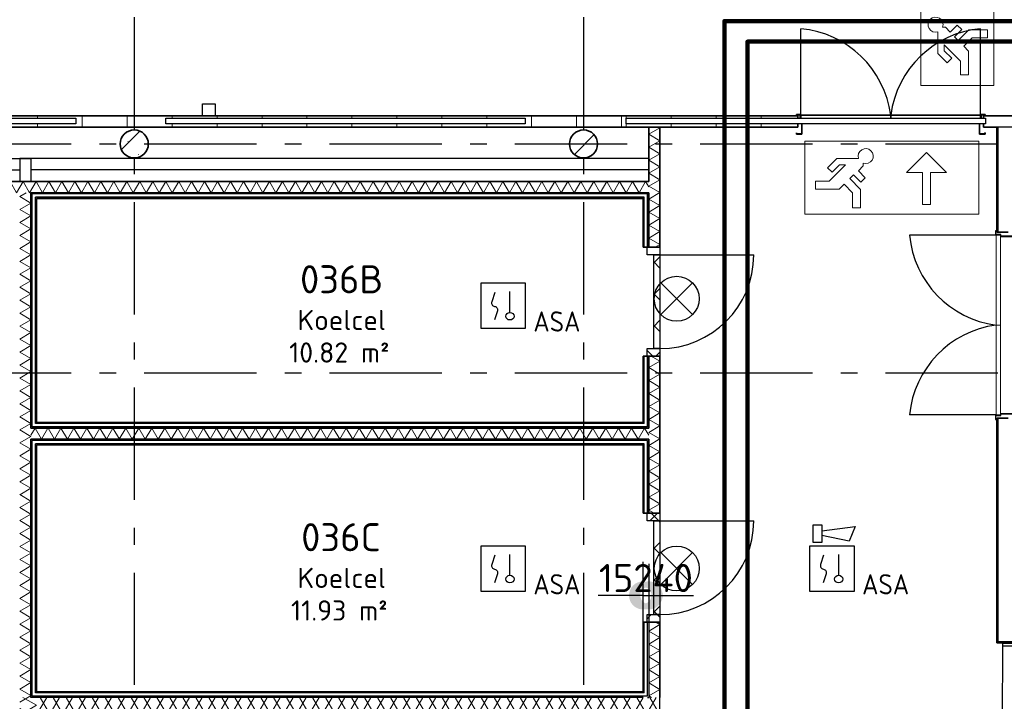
# Model space of a CAD drawing. Header units: millimetres. Extents: x -285236 to 84130, y -470 to 79511.
# Tile 80 of 192: x -10392 to -1626, y 43817 to 49890. Entities that reach past the tile are written whole.
import ezdxf
from ezdxf.enums import TextEntityAlignment as Align

# ---------------------------------------------------------------- set-up
doc = ezdxf.new("R2010")
doc.units = ezdxf.units.MM
doc.linetypes.add('NLRS_stramien', pattern=[1650, 1000, -250, 150, -250])
doc.layers.add('EL6511--', color=3, linetype='Continuous')
doc.layers.add('XREF', color=254, linetype='Continuous')
doc.styles.add('ISOCPEUR_1', font='isocpeur.ttf', dxfattribs={"height": 250})
doc.styles.add('ISOCPEUR_3', font='isocpeur.ttf', dxfattribs={"height": 180})
doc.styles.add('STABICAD-018', font='ISOCP.SHX', dxfattribs={"height": 180})
doc.dimstyles.new('NLRS_2_5mm_mm_bol_continuous_swe', dxfattribs={"dimscale": 304.8, "dimtxt": 0.816914, "dimasz": 1.312336, "dimexe": 0.984252, "dimexo": 0.0625, "dimgap": 0.098425, "dimtad": 1, "dimdec": 0, "dimlfac": 304.8, "dimdsep": 46, "dimtxsty": 'ISOCPEUR_1', "dimblk1": 'DOTSMALL', "dimblk2": 'DOTSMALL', "dimsah": 1, "dimcen": 0.09, "dimdle": 0.984252, "dimazin": 0, "dimtfac": 1, "dimtdec": 4, "dimtix": 1, "dimtmove": 0, "dimatfit": 3, "dimfxl": 0.003229, "dimfxlon": 1, "dimtvp": 1, "dimtolj": 1, "dimtzin": 0, "dimarcsym": 2})
pattern_1 = [(45, (-29773.96, 17038.63), (-141.4214, 141.4214), []), (135, (-29773.96, 17038.63), (-141.4214, -141.4214), [])]
pattern_2 = [(45, (-29773.96, 17038.63), (-141.4214, 141.4214), []), (135, (-29773.96, 17038.63), (-141.4214, -141.4214), [])]

# ---------------------------------------------------------------- blocks, each defined once
blk = doc.blocks.new('_DotSmall')
at = {"color": 0, "linetype": 'ByBlock', "const_width": 0.5}
blk.add_lwpolyline([(-0.0625, 0, 1), (0.0625, 0, 1)], format="xyb", close=True, dxfattribs=at)
blk = doc.blocks.new('*D36')
at = {"layer": 'Defpoints', "color": 0, "lineweight": 100, "transparency": 16777216}
for p in [(-4792.1, 45060.7), (-4792.1, 44760.7), (-4842.1, 44460.7)]:
    blk.add_point(p, dxfattribs=at)
at = {"layer": 'XREF', "color": 0, "lineweight": -2, "transparency": 16777216}
for p, q in [((-4842.1, 44479.7), (-4842.1, 45060.7)), ((-4792.1, 45041.6), (-4792.1, 44460.7)), ((-4842.1, 44760.7), (-5242.1, 44760.7)), ((-4842.1, 44760.7), (-4792.1, 44760.7)), ((-4792.1, 44760.7), (-4392.1, 44760.7))]:
    blk.add_line(p, q, dxfattribs=at)
at = {"layer": 'XREF', "color": 0, "lineweight": -2, "transparency": 16777216, "xscale": 400, "yscale": 400, "zscale": 400}
blk.add_blockref('_DotSmall', (-4842.1, 44760.7), dxfattribs=at)
at = {"layer": 'XREF', "color": 0, "lineweight": -2, "transparency": 16777216, "xscale": 400, "yscale": 400, "zscale": 400, "rotation": 180}
blk.add_blockref('_DotSmall', (-4792.1, 44760.7), dxfattribs=at)
at = {"layer": 'XREF', "color": 0, "transparency": 16777216, "insert": (-4817.1, 44915.7), "char_height": 250, "width": 425.207, "attachment_point": 5, "style": 'ISOCPEUR_1'}
blk.add_mtext('\\A1;15240', dxfattribs=at)
blk = doc.blocks.new('VB653MSM')
at = {"color": 0, "linetype": 'Continuous'}
for p, q in [((-2, 2), (-2, -2)), ((2, 2), (-2, 2)), ((2, -2), (2, 2)), ((0.605, -0.604), (0.605, 1.267)), ((-2, -2), (2, -2))]:
    blk.add_line(p, q, dxfattribs=at)
blk.add_lwpolyline([(-0.748, 1.188), (-1.011, 0.35, 0.457698), (-0.759, -0.056, -0.462378), (-0.514, -0.46), (-0.78, -1.266)], format="xyb", dxfattribs=at)
blk.add_ellipse((0.605, -0.933), major_axis=(0.367, 0), ratio=0.909091, dxfattribs=at)
at = {"color": 0, "linetype": 'Continuous', "style": 'STABICAD-018'}
for tag, p in [('CODING1', (0.435, 11.731)), ('CODING2', (0.709, 9.271)), ('ARTICLECODE', (2.213, 7.029)), ('FIREPROTECTION_PANEL', (2.213, 4.719)), ('FIREPROTECTION_ZONE', (1.704, 2.423)), ('FIREPROTECTION_HARDWARENUMBER', (13.458, 0.267))]:
    blk.add_attdef(tag, text='', height=1.8, dxfattribs=at).set_placement(p, align=Align.MIDDLE)
blk.add_attdef('TEXT1', (3.529, -3.381), '', height=1.8, dxfattribs=at)
blk = doc.blocks.new('VB654NVI')
at = {"color": 0, "linetype": 'Continuous'}
for p, q in [((-1.414, 1.586), (1.414, 4.414)), ((-1.414, 4.414), (1.414, 1.586))]:
    blk.add_line(p, q, dxfattribs=at)
blk.add_circle((0, 3), 2, dxfattribs=at)
at = {"color": 0, "linetype": 'Continuous', "style": 'STABICAD-018'}
for tag, p in [('ARTICLECODE', (-2.661, 12.862)), ('FIREPROTECTION_PANEL', (0.003, 9.854)), ('CODING', (0, 7))]:
    blk.add_attdef(tag, text='', height=1.8, dxfattribs=at).set_placement(p, align=Align.MIDDLE)
blk = doc.blocks.new('VB655IS2')
at = {"color": 0, "linetype": 'Continuous'}
blk.add_lwpolyline([(-1.667, 2.333), (-1.667, 3.909), (-0.89, 3.909), (-0.89, 2.333)], close=True, dxfattribs=at)
blk.add_lwpolyline([(-0.89, 3.371), (2.061, 3.756), (1.543, 2.449), (-0.89, 2.948)], dxfattribs=at)
blk = doc.blocks.new('*U140')
at = {"color": 0, "linetype": 'Continuous'}
for p, q in [((-2, 2), (-2, -2)), ((2, 2), (-2, 2)), ((2, -2), (2, 2)), ((0.605, -0.604), (0.605, 1.267)), ((-2, -2), (2, -2))]:
    blk.add_line(p, q, dxfattribs=at)
blk.add_lwpolyline([(-0.748, 1.188), (-1.011, 0.35, 0.457698), (-0.759, -0.056, -0.462378), (-0.514, -0.46), (-0.78, -1.266)], format="xyb", dxfattribs=at)
blk.add_ellipse((0.605, -0.933), major_axis=(0.367, 0), ratio=0.909091, dxfattribs=at)
at = {"color": 0, "linetype": 'Continuous', "lineweight": 100}
blk.add_blockref('VB655IS2', (0, 0), dxfattribs=at)
at = {"color": 0, "linetype": 'Continuous', "style": 'STABICAD-018'}
for tag, p in [('CODING1', (0.435, 11.731)), ('CODING2', (0.709, 9.271)), ('ARTICLECODE', (2.213, 7.029)), ('FIREPROTECTION_PANEL', (2.213, 4.719)), ('FIREPROTECTION_ZONE', (1.704, 2.423)), ('FIREPROTECTION_HARDWARENUMBER', (13.458, 0.267))]:
    blk.add_attdef(tag, text='', height=1.8, dxfattribs=at).set_placement(p, align=Align.MIDDLE)
blk.add_attdef('TEXT1', (3.529, -3.381), '', height=1.8, dxfattribs=at)

msp = doc.modelspace()

# ---------------------------------------------------------------- hatches: boundary and pattern name
at = {"layer": 'XREF', "lineweight": 9}
h = msp.add_hatch(dxfattribs=at)
h.set_pattern_fill('FP_38', color=256, angle=-270, style=0, pattern_type=2)
h.set_pattern_definition([(270, (-5434.7, 49032.6), (400, 1e-12), [])])
h.paths.add_polyline_path([(1965.5156, 48932.6047), (2743.701, 48932.6047), (2743.701, 49032.6047), (-1809.6304, 49032.6047), (-1809.6304, 49012.6048), (-1792.1304, 49012.6048), (-1792.1304, 48962.6047), (-1809.6304, 48962.6047), (-1809.6304, 48932.6047), (1548.0284, 48932.6047)])
h.paths.add_polyline_path([(-8471.6646, 48932.6047), (-4992.1304, 48932.6047), (-4992.1304, 49032.6047), (-13613.1304, 49032.6047), (-13613.1304, 48932.6047), (-8711.3679, 48932.6047)])
h.paths.add_polyline_path([(817.4257, 48962.6047), (-992.1304, 48962.6047), (-992.1304, 49012.6048), (2207.8696, 49012.6048), (2207.8696, 48962.6047), (921.7975, 48962.6047)])
h.paths.add_polyline_path([(-5943.1239, 48962.6047), (-9092.1304, 48962.6047), (-9092.1304, 49012.6048), (-5892.1304, 49012.6048), (-5892.1304, 48962.6047)])
h.paths.add_polyline_path([(-13092.1304, 48962.6047), (-13092.1304, 49012.6048), (-9892.1304, 49012.6048), (-9892.1304, 48962.6047), (-13041.1369, 48962.6047)])
h = msp.add_hatch(dxfattribs=at)
h.set_pattern_fill('FP_227', color=256, angle=-270, style=0, pattern_type=2)
h.set_pattern_definition([(270, (-4192.13, 49032.6), (400, 1e-12), [])])
h.paths.add_polyline_path([(-4992.1304, 48932.6047), (-3464.6304, 48932.6047), (-3464.6304, 48962.6047), (-4992.1304, 48962.6047)])
h.paths.add_polyline_path([(-4992.1304, 49012.6048), (-3464.6304, 49012.6048), (-3464.6304, 49032.6047), (-4992.1304, 49032.6047)])
h = msp.add_hatch(dxfattribs=at)
h.set_pattern_fill('FP_22', color=256, angle=60, style=0, pattern_type=2)
h.set_pattern_definition([(150, (-4692.13, 46732.18), (-99.9697, -57.7525), []), (210, (-4692.13, 46847.68), (0.0303, -115.4525), [])])
h.paths.add_polyline_path([(-4692.1304, 45492.2544), (-4692.1304, 46891.991), (-4792.1304, 46891.991), (-4792.1304, 45492.2544)])
h.paths.add_polyline_path([(-4692.1304, 47861.991), (-4692.1304, 48932.6047), (-4792.1304, 48932.6047), (-4792.1304, 47861.991)])
h = msp.add_hatch(dxfattribs=at)
h.set_pattern_fill('FP_59', color=256, style=0, pattern_type=2)
h.set_pattern_definition([(45, (-29773.96, 17038.6), (-407.2935, 407.2935), []), (50, (-29773.96, 17038.6), (753.123, -65.89), [78.75, -866.25]), (355, (-29774, 17038.6), (-145.689, 789.802), [63, -693]), (100.451, (-29711.2, 17033.14), (607.44, 723.908), [66.927, -736.199]), (46.184, (-29774, 17248.6), (1120.602, -173.798), [118.125, -1299.375]), (96.636, (-29680.6, 17234.1), (981.388, 1022.83), [100.39, -1104.3]), (351.184, (-29774, 17248.6), (981.4, 1022.82), [94.5, -1039.5]), (21, (-29668.96, 17196.1), (626.753, -422.75), [78.75, -866.25]), (326, (-29669, 17196.1), (255.481, 761.408), [63, -693]), (71.451, (-29616.7, 17160.9), (882.237, 338.651), [66.927, -736.199]), (37.5, (-29773.96, 17038.63), (12.7678, 349.5385), [3.353, -681.247, 3.353, -1395.772]), (37.5, (-29773.96, 17038.63), (12.7678, 349.5385), [-687.953, -700.147, 3.353, -692.272]), (7.5, (-29773.96, 17038.63), (276.223, 414.1323), [3.353, -397.747, 3.353, -665.497, -265.125]), (7.5, (-29773.96, 17038.63), (276.223, 414.1323), [-1069.95, 3.353, -261.772]), (327.5, (-30008.1, 17038.63), (560.5136, -23.6826), [3.353, -259.147, 3.353, -1902.397]), (327.5, (-30008.1, 17038.63), (560.5136, -23.6826), [-265.853, -815.647, 3.353, -1083.397]), (317.5, (-30113.1, 17038.63), (612.3455, 105.11), [3.353, -337.897, 3.353, -540.547, -771.75]), (317.5, (-30113.1, 17038.63), (612.3455, 105.11), [-885.15, 3.353, -768.397])])
h.paths.add_polyline_path([(-9372.1303, 48657.6047), (-9333.5032, 48663.7226), (-9298.6572, 48681.4776), (-9271.0032, 48709.1315), (-9253.2483, 48743.9776), (-9247.1303, 48782.6047), (-9253.2483, 48821.2318), (-9271.0032, 48856.0778), (-9298.6572, 48883.7318), (-9333.5032, 48901.4867), (-9372.1303, 48907.6047), (-9410.7575, 48901.4867), (-9445.6035, 48883.7318), (-9473.2575, 48856.0778), (-9491.0124, 48821.2318), (-9497.1303, 48782.6047), (-9491.0124, 48743.9776), (-9473.2575, 48709.1315), (-9445.6035, 48681.4776), (-9410.7575, 48663.7226)])
h = msp.add_hatch(dxfattribs=at)
h.set_pattern_fill('FP_60', color=256, style=0, pattern_type=2)
h.set_pattern_definition([(45, (-29773.96, 17038.6), (-407.2935, 407.2935), []), (50, (-29773.96, 17038.6), (753.123, -65.89), [78.75, -866.25]), (355, (-29774, 17038.6), (-145.689, 789.802), [63, -693]), (100.451, (-29711.2, 17033.14), (607.44, 723.908), [66.927, -736.199]), (46.184, (-29774, 17248.6), (1120.602, -173.798), [118.125, -1299.375]), (96.636, (-29680.6, 17234.1), (981.388, 1022.83), [100.39, -1104.3]), (351.184, (-29774, 17248.6), (981.4, 1022.82), [94.5, -1039.5]), (21, (-29668.96, 17196.1), (626.753, -422.75), [78.75, -866.25]), (326, (-29669, 17196.1), (255.481, 761.408), [63, -693]), (71.451, (-29616.7, 17160.9), (882.237, 338.651), [66.927, -736.199]), (37.5, (-29773.96, 17038.63), (12.7678, 349.5385), [3.353, -681.247, 3.353, -1395.772]), (37.5, (-29773.96, 17038.63), (12.7678, 349.5385), [-687.953, -700.147, 3.353, -692.272]), (7.5, (-29773.96, 17038.63), (276.223, 414.1323), [3.353, -397.747, 3.353, -665.497, -265.125]), (7.5, (-29773.96, 17038.63), (276.223, 414.1323), [-1069.95, 3.353, -261.772]), (327.5, (-30008.1, 17038.63), (560.5136, -23.6826), [3.353, -259.147, 3.353, -1902.397]), (327.5, (-30008.1, 17038.63), (560.5136, -23.6826), [-265.853, -815.647, 3.353, -1083.397]), (317.5, (-30113.1, 17038.63), (612.3455, 105.11), [3.353, -337.897, 3.353, -540.547, -771.75]), (317.5, (-30113.1, 17038.63), (612.3455, 105.11), [-885.15, 3.353, -768.397])])
h.paths.add_polyline_path([(-5372.1304, 48657.6047), (-5333.5032, 48663.7226), (-5298.6572, 48681.4776), (-5271.0032, 48709.1315), (-5253.2483, 48743.9776), (-5247.1304, 48782.6047), (-5253.2483, 48821.2318), (-5271.0032, 48856.0778), (-5298.6572, 48883.7318), (-5333.5032, 48901.4867), (-5372.1304, 48907.6047), (-5410.7575, 48901.4867), (-5445.6035, 48883.7318), (-5473.2575, 48856.0778), (-5491.0124, 48821.2318), (-5497.1304, 48782.6047), (-5491.0124, 48743.9776), (-5473.2575, 48709.1315), (-5445.6035, 48681.4776), (-5410.7575, 48663.7226)])
h = msp.add_hatch(dxfattribs=at)
h.set_pattern_fill('FP_21', color=256, angle=-300, style=0, pattern_type=2)
h.set_pattern_definition([(240, (-9092.13, 48447.6), (57.7525, -99.9697), []), (300, (-9207.63, 48447.6), (115.4525, 0.0303), [])])
h.paths.add_polyline_path([(-13392.1304, 48347.6047), (-4792.1304, 48347.6047), (-4792.1304, 48447.6047), (-13392.1304, 48447.6047)])
h = msp.add_hatch(dxfattribs=at)
h.set_pattern_fill('FP_25', color=256, angle=60, style=0, pattern_type=2)
h.set_pattern_definition([(150, (-10292.13, 46062.3), (-99.9697, -57.7525), []), (210, (-10292.13, 46177.8), (0.0303, -115.4525), [])])
h.paths.add_polyline_path([(-10392.1304, 43851.9864), (-10292.1304, 43851.9864), (-10292.1304, 48347.6047), (-10392.1304, 48347.6047), (-10392.1304, 44007.8299)])
h = msp.add_hatch(dxfattribs=at)
h.set_pattern_fill('FP_171', color=256, angle=90, style=0, pattern_type=2)
h.set_pattern_definition(pattern_2)
h.paths.add_polyline_path([(-4806.1304, 46891.991), (-4692.1304, 46891.991), (-4692.1304, 46958.991), (-4806.1304, 46958.991), (-4806.1304, 46926.5113)])
h.paths.add_polyline_path([(-4797.5162, 47794.991), (-4692.1304, 47794.991), (-4692.1304, 47861.991), (-4806.1304, 47861.991), (-4806.1304, 47794.991), (-4802.1304, 47794.991)])
h = msp.add_hatch(dxfattribs=at)
h.set_pattern_fill('FP_171', color=256, angle=90, style=0, pattern_type=2)
h.set_pattern_definition(pattern_2)
h.paths.add_polyline_path([(-4692.1304, 46958.991), (-4692.1304, 47794.991), (-4746.1304, 47794.991), (-4746.1304, 46958.991)])
h = msp.add_hatch(dxfattribs=at)
h.set_pattern_fill('FP_24', color=256, angle=60, style=0, pattern_type=2)
h.set_pattern_definition([(60, (-7542.13, 46151.99), (-57.7525, 99.9697), []), (120, (-7426.63, 46151.99), (-115.4525, -0.0303), [])])
h.paths.add_polyline_path([(-10292.1304, 46151.9864), (-4792.1304, 46151.9864), (-4792.1304, 46251.9864), (-10292.1304, 46251.9864), (-10292.1304, 46196.841)])
h = msp.add_hatch(dxfattribs=at)
h.set_pattern_fill('FP_170', color=256, angle=90, style=0, pattern_type=2)
h.set_pattern_definition(pattern_1)
h.paths.add_polyline_path([(-4746.1304, 44522.2544), (-4692.1304, 44522.2544), (-4692.1304, 44589.2544), (-4806.1304, 44589.2544), (-4806.1304, 44522.2544), (-4792.1304, 44522.2544)])
h.paths.add_polyline_path([(-4792.1304, 45425.2544), (-4692.1304, 45425.2544), (-4692.1304, 45492.2544), (-4806.1304, 45492.2544), (-4806.1304, 45425.2544), (-4798.887, 45425.2544)])
h = msp.add_hatch(dxfattribs=at)
h.set_pattern_fill('FP_170', color=256, angle=90, style=0, pattern_type=2)
h.set_pattern_definition(pattern_1)
h.paths.add_polyline_path([(-4692.1304, 44589.2544), (-4692.1304, 45425.2544), (-4746.1304, 45425.2544), (-4746.1304, 44589.2544)])
h = msp.add_hatch(dxfattribs=at)
h.set_pattern_fill('FP_23', color=256, angle=60, style=0, pattern_type=2)
h.set_pattern_definition([(150, (-4692.13, 44154.37), (-99.97, -57.753), []), (210, (-4692.13, 44269.87), (0.03, -115.453), [])])
h.paths.add_polyline_path([(-4714.2797, 43851.9864), (-4692.1304, 43851.9864), (-4692.1304, 44522.2544), (-4792.1304, 44522.2544), (-4792.1304, 43851.9864)])
h = msp.add_hatch(dxfattribs=at)
h.set_pattern_fill('FP_2', color=256, angle=60, style=0, pattern_type=2)
h.set_pattern_definition([(150, (-10242.13, 42626.99), (-99.97, -57.7525), []), (210, (-10242.13, 42742.49), (0.03, -115.4525), [])])
h.paths.add_polyline_path([(-10242.1304, 41401.9864), (-10242.1304, 43851.9864), (-10392.1304, 43851.9864), (-10392.1304, 41401.9864)])
h = msp.add_hatch(dxfattribs=at)
h.set_pattern_fill('FP_3', color=256, angle=60, style=0, pattern_type=2)
h.set_pattern_definition([(60, (-7467.13, 43701.99), (-57.7525, 99.9697), []), (120, (-7351.63, 43701.99), (-115.4525, -0.0303), [])])
h.paths.add_polyline_path([(-4692.1304, 43701.9864), (-4692.1304, 43851.9864), (-10242.1304, 43851.9864), (-10242.1304, 43701.9864), (-4714.2797, 43701.9864)])

# ---------------------------------------------------------------- linework, layer by layer
at = {"layer": 'EL6511--', "linetype": 'Continuous', "lineweight": 100}
for points in [[(164.4527, 59082.6047), (-88.4686, 58456.0501), (-88.4686, 49877.2144), (-4118.0153, 49877.2144), (-4118.0153, 39495.4662), (-16296.743, 39495.4662), (-16296.743, 20675.4285), (-16572.1304, 20675.4285)], [(24669.8696, 55623.864), (18544.1154, 55623.864), (18544.1154, 50353.0313), (6297.3596, 50353.0313), (5601.16, 49695.1869), (-3912.7375, 49695.1869), (-3912.7375, 39290.622), (-16151.1579, 39290.622), (-16151.1579, 20422.266), (-16572.1304, 20422.266)]]:
    msp.add_lwpolyline(points, dxfattribs=at)
at = {"layer": 'XREF', "linetype": 'NLRS_stramien'}
for p, q in [((-9372.1304, 77962.7572), (-9372.1304, 8370.0218)), ((-5372.1304, 77962.7572), (-5372.1304, 8370.0218)), ((-47232.6128, 48782.6047), (64223.889, 48782.6047)), ((-47232.6128, 46742.6047), (64223.889, 46742.6047))]:
    msp.add_line(p, q, dxfattribs=at)
at = {"layer": 'XREF', "lineweight": 13}
for p, q in [((-2370.0364, 50852.5891), (-2370.0364, 49304.7621)), ((-2370.0364, 50852.5891), (-2370.0364, 49304.7621)), ((-1720.0067, 49304.7621), (-1720.0067, 50852.5891)), ((-1720.0067, 49304.7621), (-1720.0067, 50852.5891)), ((-2174.7434, 49823.8554), (-2150.3673, 49823.8554)), ((-2150.3673, 49823.8554), (-2106.4062, 49779.8943)), ((-2106.4062, 49779.8943), (-2045.2328, 49841.0676)), ((-2005.0354, 49800.8702), (-2070.0573, 49735.8483)), ((-2045.2328, 49841.0676), (-2005.0354, 49800.8702)), ((-2037.4123, 49703.2033), (-1940.795, 49799.8207)), ((-1940.795, 49799.8207), (-1776.8544, 49799.8207)), ((-1776.8544, 49799.8207), (-1776.8544, 49728.761)), ((-2217.0367, 49588.869), (-2217.0367, 49781.5621)), ((-2070.0573, 49735.8483), (-2037.4123, 49703.2033)), ((-1911.3611, 49728.761), (-1987.1656, 49652.9565)), ((-1776.8544, 49728.761), (-1911.3611, 49728.761)), ((-2014.643, 49519.6444), (-2161.1592, 49666.1606)), ((-2161.1592, 49666.1606), (-2161.1592, 49613.3864)), ((-1987.1656, 49652.9565), (-1943.5834, 49609.3744)), ((-2134.1449, 49505.9772), (-2217.0367, 49588.869)), ((-2161.1592, 49613.3864), (-2093.9475, 49546.1746)), ((-2093.9475, 49546.1746), (-2134.1449, 49505.9772)), ((-1943.5834, 49609.3744), (-1943.5834, 49397.0588)), ((-2014.643, 49397.0588), (-2014.643, 49519.6444)), ((-1943.5834, 49397.0588), (-2014.643, 49397.0588)), ((-2370.0364, 49304.7621), (-1720.0067, 49304.7621)), ((-2370.0364, 49304.7621), (-1720.0067, 49304.7621)), ((-1852.5423, 48806.213), (-3400.3693, 48806.213)), ((-3400.3693, 48806.213), (-3400.3693, 48156.1833)), ((-1852.5423, 48806.213), (-3400.3693, 48806.213)), ((-3400.3693, 48806.213), (-3400.3693, 48156.1833)), ((-1852.5423, 48156.1833), (-1852.5423, 48806.213)), ((-1852.5423, 48156.1833), (-1852.5423, 48806.213)), ((-3199.1542, 48570.3215), (-3116.2624, 48653.2132)), ((-3116.2624, 48653.2132), (-2923.5692, 48653.2132)), ((-2496.1055, 48527.6195), (-2318.4564, 48705.2685)), ((-2318.4564, 48705.2685), (-2140.8073, 48527.6195)), ((-3158.9568, 48530.1241), (-3199.1542, 48570.3215)), ((-3185.487, 48450.8196), (-3038.9708, 48597.3358)), ((-3091.745, 48597.3358), (-3158.9568, 48530.1241)), ((-3038.9708, 48597.3358), (-3091.745, 48597.3358)), ((-2881.276, 48586.5439), (-2925.2371, 48542.5827)), ((-2881.276, 48610.92), (-2881.276, 48586.5439)), ((-2969.2831, 48506.2339), (-3001.9281, 48473.5889)), ((-2904.2612, 48441.212), (-2969.2831, 48506.2339)), ((-2925.2371, 48542.5827), (-2864.0638, 48481.4094)), ((-2864.0638, 48481.4094), (-2904.2612, 48441.212)), ((-2353.9862, 48527.6195), (-2496.1055, 48527.6195)), ((-2353.9862, 48243.3809), (-2353.9862, 48527.6195)), ((-2140.8073, 48527.6195), (-2282.9266, 48527.6195)), ((-2282.9266, 48527.6195), (-2282.9266, 48243.3809)), ((-3308.0726, 48379.76), (-3308.0726, 48450.8196)), ((-3308.0726, 48450.8196), (-3185.487, 48450.8196)), ((-3052.1748, 48423.3422), (-3095.757, 48379.76)), ((-2976.3704, 48347.5377), (-3052.1748, 48423.3422)), ((-3001.9281, 48473.5889), (-2905.3107, 48376.9716)), ((-3095.757, 48379.76), (-3308.0726, 48379.76)), ((-2976.3704, 48213.031), (-2976.3704, 48347.5377)), ((-2905.3107, 48376.9716), (-2905.3107, 48213.031)), ((-2282.9266, 48243.3809), (-2353.9862, 48243.3809)), ((-3400.3693, 48156.1833), (-1852.5423, 48156.1833)), ((-3400.3693, 48156.1833), (-1852.5423, 48156.1833)), ((-2905.3107, 48213.031), (-2976.3704, 48213.031))]:
    msp.add_line(p, q, dxfattribs=at)
at = {"layer": 'XREF'}
for p, q in [((-3437.1304, 49039.1047), (-3437.1304, 49809.5813)), ((-1837.1304, 49039.1047), (-1837.1304, 49809.5813)), ((-8763.4592, 49032.6047), (-8763.4592, 49140.4149)), ((-13092.1304, 49012.6045), (-9892.1304, 49012.6045)), ((-9892.1304, 49012.6048), (-9892.1304, 48962.6047)), ((-9092.1304, 48962.6047), (-9092.1304, 49012.6048)), ((-9092.1304, 49012.6045), (-5892.1304, 49012.6045)), ((-5892.1304, 49012.6048), (-5892.1304, 48962.6047)), ((-4992.1304, 48962.6047), (-4992.1304, 49012.6048)), ((-4992.1304, 49012.6045), (-1792.1304, 49012.6045)), ((-1792.1304, 49012.6048), (-1792.1304, 48962.6047)), ((-9892.1304, 48962.6047), (-13092.1304, 48962.6047)), ((-5892.1304, 48962.6047), (-9092.1304, 48962.6047)), ((-1792.1304, 48962.6047), (-4992.1304, 48962.6047)), ((-1698.6304, 47968.6047), (-2469.107, 47968.6047)), ((-1692.1304, 48008.6047), (-1703.6304, 48008.6047)), ((-1703.6304, 48008.6047), (-1703.6304, 47973.6047)), ((-1703.6304, 47973.6047), (-1658.6304, 47973.6047)), ((-1702.1304, 47975.1047), (-1702.1304, 48007.1047)), ((-1702.1304, 48007.1047), (-1692.1304, 48007.1047)), ((-1657.1304, 47975.1047), (-1702.1304, 47975.1047)), ((-1692.1304, 48007.1047), (-1692.1304, 48008.6047)), ((-1658.6304, 47973.6047), (-1658.6304, 47958.6047)), ((-1658.6304, 47958.6047), (-1530.6304, 47958.6047)), ((-1657.1304, 47960.1047), (-1657.1304, 47975.1047)), ((-1532.1304, 47960.1047), (-1657.1304, 47960.1047)), ((-4806.1304, 47794.991), (-4806.1304, 47861.991)), ((-4806.1304, 47861.991), (-4692.1304, 47861.991)), ((-4692.1304, 47794.991), (-4806.1304, 47794.991)), ((-4746.1304, 47794.991), (-4692.1304, 47794.991)), ((-4746.1304, 46958.991), (-4746.1304, 47794.991)), ((-4692.1304, 47861.991), (-4692.1304, 47794.991)), ((-4692.1304, 47794.991), (-4692.1304, 46958.991)), ((-4692.1304, 47794.991), (-3856.1304, 47794.991)), ((-4806.1304, 46958.991), (-4692.1304, 46958.991)), ((-4806.1304, 46891.991), (-4806.1304, 46958.991)), ((-4692.1304, 46958.991), (-4746.1304, 46958.991)), ((-4692.1304, 46958.991), (-4692.1304, 46891.991)), ((-4692.1304, 46891.991), (-4806.1304, 46891.991)), ((-1530.6304, 46378.6047), (-1658.6304, 46378.6047)), ((-1658.6304, 46378.6047), (-1658.6304, 46363.6047)), ((-1657.1304, 46362.1047), (-1657.1304, 46377.1047)), ((-1657.1304, 46377.1047), (-1532.1304, 46377.1047)), ((-1698.6304, 46368.6047), (-2469.107, 46368.6047)), ((-1658.6304, 46363.6047), (-1703.6304, 46363.6047)), ((-1703.6304, 46363.6047), (-1703.6304, 46328.6047)), ((-1703.6304, 46328.6047), (-1692.1304, 46328.6047)), ((-1702.1304, 46330.1047), (-1702.1304, 46362.1047)), ((-1702.1304, 46362.1047), (-1657.1304, 46362.1047)), ((-1692.1304, 46330.1047), (-1702.1304, 46330.1047)), ((-1692.1304, 46328.6047), (-1692.1304, 46330.1047)), ((-4806.1304, 45425.2544), (-4806.1304, 45492.2544)), ((-4806.1304, 45492.2544), (-4692.1304, 45492.2544)), ((-4692.1304, 45425.2544), (-4806.1304, 45425.2544)), ((-4746.1304, 45425.2544), (-4692.1304, 45425.2544)), ((-4746.1304, 44589.2544), (-4746.1304, 45425.2544)), ((-4692.1304, 45492.2544), (-4692.1304, 45425.2544)), ((-4692.1304, 45425.2544), (-4692.1304, 44589.2544)), ((-4692.1304, 45425.2544), (-3856.1304, 45425.2544)), ((-4806.1304, 44589.2544), (-4692.1304, 44589.2544)), ((-4806.1304, 44522.2544), (-4806.1304, 44589.2544)), ((-4692.1304, 44589.2544), (-4746.1304, 44589.2544)), ((-4692.1304, 44589.2544), (-4692.1304, 44522.2544)), ((-4692.1304, 44522.2544), (-4806.1304, 44522.2544)), ((-4842.1304, 43851.9864), (-10292.1304, 43851.9864)), ((-4692.1304, 43171.4864), (-4692.1304, 43851.9864))]:
    msp.add_line(p, q, dxfattribs=at)
at = {"layer": 'XREF', "lineweight": 35}
for p, q in [((-3464.6304, 49032.6047), (-17939.6304, 49032.6047)), ((-3442.1304, 49044.1047), (-3477.1304, 49044.1047)), ((-3477.1304, 49044.1047), (-3477.1304, 49032.6047)), ((-3477.1304, 49032.6047), (-3475.6304, 49032.6047)), ((-3475.6304, 49032.6047), (-3475.6304, 49042.6047)), ((-3475.6304, 49042.6047), (-3443.6304, 49042.6047)), ((-3464.6304, 49012.6048), (-3464.6304, 49032.6047)), ((-3443.6304, 49042.6047), (-3443.6304, 49012.6048)), ((-3442.1304, 49012.6048), (-3442.1304, 49044.1047)), ((-2637.1304, 49039.1047), (-3437.1304, 49039.1047)), ((-3437.1304, 49039.1047), (-3437.1304, 49012.6048)), ((-1837.1304, 49039.1047), (-2637.1304, 49039.1047)), ((-2637.1304, 49039.1047), (-2637.1304, 49012.6048)), ((-2637.1304, 49012.6048), (-2637.1304, 49039.1047)), ((-1837.1304, 49012.6048), (-1837.1304, 49039.1047)), ((-1797.1304, 49044.1047), (-1832.1304, 49044.1047)), ((-1832.1304, 49044.1047), (-1832.1304, 49012.6048)), ((-1830.6304, 49012.6048), (-1830.6304, 49042.6047)), ((-1830.6304, 49042.6047), (-1798.6304, 49042.6047)), ((2577.8696, 49032.6047), (-1809.6304, 49032.6047)), ((-1809.6304, 49032.6047), (-1809.6304, 49012.6048)), ((-1798.6304, 49042.6047), (-1798.6304, 49032.6047)), ((-1798.6304, 49032.6047), (-1797.1304, 49032.6047)), ((-1797.1304, 49032.6047), (-1797.1304, 49044.1047)), ((-13563.1304, 48932.6047), (-3464.6304, 48932.6047)), ((-4792.1304, 48932.6047), (-4792.1304, 48447.6047)), ((-4692.1304, 47861.991), (-4692.1304, 48932.6047)), ((-3464.6304, 48932.6047), (-3464.6304, 48962.6047)), ((-3428.6304, 48962.6047), (-3428.6304, 48872.6047)), ((-3427.1304, 48871.1047), (-3427.1304, 48962.6047)), ((-1847.1304, 48962.6047), (-1847.1304, 48871.1047)), ((-1845.6304, 48872.6047), (-1845.6304, 48962.6047)), ((-1809.6304, 48962.6047), (-1809.6304, 48932.6047)), ((-1809.6304, 48932.6047), (-1692.1304, 48932.6047)), ((-1692.1304, 48932.6047), (-1692.1304, 47996.1047)), ((-3475.6304, 48882.6047), (-3477.1304, 48882.6047)), ((-3477.1304, 48882.6047), (-3477.1304, 48871.1047)), ((-3477.1304, 48871.1047), (-3427.1304, 48871.1047)), ((-3475.6304, 48872.6047), (-3475.6304, 48882.6047)), ((-3428.6304, 48872.6047), (-3475.6304, 48872.6047)), ((-1847.1304, 48871.1047), (-1797.1304, 48871.1047)), ((-1798.6304, 48872.6047), (-1845.6304, 48872.6047)), ((-1797.1304, 48882.6047), (-1798.6304, 48882.6047)), ((-1798.6304, 48882.6047), (-1798.6304, 48872.6047)), ((-1797.1304, 48871.1047), (-1797.1304, 48882.6047)), ((-4792.1304, 48447.6047), (-13492.1304, 48447.6047)), ((-10292.1304, 48347.6047), (-4792.1304, 48347.6047)), ((-10292.1304, 46251.9864), (-10292.1304, 48347.6047)), ((-4792.1304, 48347.6047), (-4792.1304, 47861.991)), ((-10242.1304, 46301.9864), (-10242.1304, 48297.6047)), ((-10242.1304, 48297.6047), (-4842.1304, 48297.6047)), ((-4842.1304, 48297.6047), (-4842.1304, 47861.991)), ((-1692.1304, 47996.1047), (-1592.1304, 47996.1047)), ((-4842.1304, 47861.991), (-4692.1304, 47861.991)), ((-4692.1304, 46891.991), (-4842.1304, 46891.991)), ((-4842.1304, 46891.991), (-4842.1304, 46301.9864)), ((-4792.1304, 46891.991), (-4792.1304, 46251.9864)), ((-4692.1304, 45492.2544), (-4692.1304, 46891.991)), ((-4842.1304, 46301.9864), (-10242.1304, 46301.9864)), ((-1592.1304, 46341.1047), (-1692.1304, 46341.1047)), ((-1692.1304, 46341.1047), (-1692.1304, 44337.9612)), ((-4792.1304, 46251.9864), (-10292.1304, 46251.9864)), ((-10292.1304, 46151.9864), (-4842.1304, 46151.9864)), ((-10292.1304, 43851.9864), (-10292.1304, 46151.9864)), ((-4792.1304, 46151.9864), (-4792.1304, 45492.2544)), ((-10242.1304, 46101.9864), (-4842.1304, 46101.9864)), ((-10242.1304, 43901.9864), (-10242.1304, 46101.9864)), ((-4842.1304, 46101.9864), (-4842.1304, 45492.2544)), ((-4842.1304, 45492.2544), (-4692.1304, 45492.2544)), ((-4692.1304, 44522.2544), (-4842.1304, 44522.2544)), ((-4842.1304, 44522.2544), (-4842.1304, 43901.9864)), ((-4692.1304, 43851.9864), (-4692.1304, 44522.2544)), ((-1692.1304, 44337.9612), (3581.3696, 44337.9612)), ((-4842.1304, 43901.9864), (-10242.1304, 43901.9864))]:
    msp.add_line(p, q, dxfattribs=at)
at = {"layer": 'XREF', "lineweight": 25}
for p, q in [((-1542.1304, 48932.6047), (-1692.1304, 48932.6047)), ((-1682.1304, 48932.6047), (-1682.1304, 47996.1047)), ((-10282.1304, 46261.9864), (-10282.1304, 48337.6047)), ((-4802.1304, 48337.6047), (-10282.1304, 48337.6047)), ((-10252.1304, 46291.9864), (-10252.1304, 48307.6047)), ((-4832.1304, 48307.6047), (-10252.1304, 48307.6047)), ((-4832.1304, 47861.991), (-4832.1304, 48307.6047)), ((-4802.1304, 47861.991), (-4802.1304, 48337.6047)), ((-4832.1304, 46291.9864), (-4832.1304, 46891.991)), ((-4802.1304, 46261.9864), (-4802.1304, 46891.991)), ((-4832.1304, 46291.9864), (-10252.1304, 46291.9864)), ((-1682.1304, 46341.1047), (-1682.1304, 44347.9612)), ((-4802.1304, 46261.9864), (-10282.1304, 46261.9864)), ((-4802.1304, 46141.9864), (-10282.1304, 46141.9864)), ((-10282.1304, 43861.9864), (-10282.1304, 46141.9864)), ((-4832.1304, 46111.9864), (-10252.1304, 46111.9864)), ((-10252.1304, 43891.9864), (-10252.1304, 46111.9864)), ((-4792.1304, 46151.9864), (-4842.1304, 46151.9864)), ((-4832.1304, 45492.2544), (-4832.1304, 46111.9864)), ((-4802.1304, 45492.2544), (-4802.1304, 46141.9864)), ((-4832.1304, 43891.9864), (-4832.1304, 44522.2544)), ((-4802.1304, 43861.9864), (-4802.1304, 44522.2544)), ((-4792.1304, 44522.2544), (-4792.1304, 43851.9864)), ((3581.3696, 44347.9612), (-1682.1304, 44347.9612)), ((-4802.1304, 43861.9864), (-10282.1304, 43861.9864)), ((-4832.1304, 43891.9864), (-10252.1304, 43891.9864)), ((-4802.1304, 43851.9864), (-4792.1304, 43851.9864))]:
    msp.add_line(p, q, dxfattribs=at)
at = {"layer": 'XREF', "lineweight": 9}
for p, q in [((-1698.6304, 47968.6047), (-1698.6304, 47168.6047)), ((-1658.6304, 47968.6047), (-1698.6304, 47968.6047)), ((-1658.6304, 47168.6047), (-1658.6304, 47968.6047)), ((-1698.6304, 47168.6047), (-1658.6304, 47168.6047)), ((-1698.6304, 47168.6047), (-1698.6304, 46368.6047)), ((-1658.6304, 47168.6047), (-1698.6304, 47168.6047)), ((-1658.6304, 46368.6047), (-1658.6304, 47168.6047)), ((-1698.6304, 46368.6047), (-1658.6304, 46368.6047))]:
    msp.add_line(p, q, dxfattribs=at)
at = {"layer": 'XREF', "flags": 128}
for points in [[(-8763.4592, 49140.4149), (-8650.4986, 49140.4149), (-8650.4986, 49032.6047)], [(-13492.1304, 48447.6047), (-13492.1304, 48651.9864), (-10292.1304, 48651.9864), (-10292.1304, 48447.6047)], [(-4792.1304, 48651.9864), (-10392.1304, 48651.9864), (-10392.1304, 48447.6047)], [(-13392.1304, 48447.6047), (-13392.1304, 48551.9864), (-10392.1304, 48551.9864), (-10392.1304, 48447.6047)], [(-4792.1304, 48551.9864), (-10292.1304, 48551.9864), (-10292.1304, 48447.6047)], [(-1642.8636, 44332.139), (-1644.5255, 43632.9745), (957.3232, 43632.9745), (958.9851, 44332.139), (-1642.8636, 44332.139), (-1642.8636, 44312.139), (958.9851, 44312.139)]]:
    msp.add_lwpolyline(points, dxfattribs=at)
at = {"layer": 'XREF', "lineweight": 13}
for centre, start, end in [((-2238.1968, 49845.0155), 341.5577374, 288.4422626), ((-2860.1158, 48674.3734), 251.5577374, 198.4422626)]:
    msp.add_arc(centre, 66.8886, start, end, dxfattribs=at)
at = {"layer": 'XREF'}
for centre, radius, start, end in [((-3519.5805, 48923.4062), 890.0024, 7.46947134, 84.68447853), ((-1754.6802, 48923.4062), 890.0024, 95.31552147, 172.53052866), ((-1582.9319, 48051.0548), 890.0024, 185.31552147, 262.53052866), ((-4692.1304, 47794.991), 836, 270, 0), ((-1582.9319, 46286.1546), 890.0024, 97.46947134, 174.68447853), ((-4692.1304, 45425.2544), 836, 270, 0)]:
    msp.add_arc(centre, radius, start, end, dxfattribs=at)
at = {"layer": 'XREF', "lineweight": 35}
for centre, start, end in [((-9372.1303, 48782.6047), 0, 180), ((-5372.1304, 48782.6047), 0, 180), ((-9372.1303, 48782.6047), 180, 0), ((-5372.1304, 48782.6047), 180, 0)]:
    msp.add_arc(centre, 125, start, end, dxfattribs=at)

# ---------------------------------------------------------------- block references
at = {"layer": 'EL6511--', "linetype": 'Continuous', "lineweight": 100, "xscale": 100, "yscale": 100, "zscale": 100, "rotation": 90.00000000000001}
for p in [(-4242.7157, 47403.5277), (-4242.3945, 45000.8642)]:
    msp.add_blockref('VB654NVI', p, dxfattribs=at)
at = {"layer": 'EL6511--', "linetype": 'Continuous', "lineweight": 100}
ref = msp.add_blockref('VB653MSM', (-6087.8498, 47341.0987), dxfattribs=dict(at, xscale=100, yscale=100, zscale=100))
ref.add_attrib('TEXT1', 'ASA', dxfattribs={"layer": '0', "color": 1, "linetype": 'Continuous', "lineweight": 100, "height": 180, "style": 'STABICAD-018'}).set_placement((-5609.3506, 47200.9287), align=Align.MIDDLE)
ref = msp.add_blockref('*U140', (-3160.8041, 44999.8959), dxfattribs=dict(at, xscale=100, yscale=100, zscale=100))
ref.add_attrib('TEXT1', 'ASA', dxfattribs={"layer": '0', "color": 1, "linetype": 'Continuous', "lineweight": 100, "height": 180, "style": 'STABICAD-018'}).set_placement((-2682.3049, 44859.7259), align=Align.MIDDLE)
ref = msp.add_blockref('VB653MSM', (-6087.8498, 44999.8959), dxfattribs=dict(at, xscale=100, yscale=100, zscale=100))
ref.add_attrib('TEXT1', 'ASA', dxfattribs={"layer": '0', "color": 1, "linetype": 'Continuous', "lineweight": 100, "height": 180, "style": 'STABICAD-018'}).set_placement((-5609.3506, 44859.7259), align=Align.MIDDLE)

# ---------------------------------------------------------------- texts
at = {"layer": 'XREF', "attachment_point": 1}
for s, insert, char_height, width, style in [('036B', (-7896.2011, 47702.2044), 250, 889.873125, 'ISOCPEUR_1'), ('Koelcel', (-7919.2011, 47304.2305), 180, 945.99125, 'ISOCPEUR_3'), ('10.82 m²', (-7993.1221, 47014.6241), 180, 1106.32875, 'ISOCPEUR_3'), ('036C', (-7886.2011, 45404.3953), 250, 865.8225, 'ISOCPEUR_1'), ('Koelcel', (-7919.2011, 45006.4214), 180, 945.99125, 'ISOCPEUR_3'), ('11.93 m²', (-7976.6221, 44716.815), 180, 1066.244375, 'ISOCPEUR_3')]:
    msp.add_mtext(s, dxfattribs=dict(at, insert=insert, char_height=char_height, width=width, style=style))

# ---------------------------------------------------------------- dimensions: what is measured, and where the dimension line sits
at = {"layer": 'XREF'}
dim = msp.add_linear_dim(base=(-4792.1304, 44760.6843), p1=(-4842.1304, 44460.6843), p2=(-4792.1304, 45060.6843), dimstyle='NLRS_2_5mm_mm_bol_continuous_swe', override={"dimpost": '<>', "dimfxl": 602.079729}, dxfattribs=at)
dim.commit()
dim.dimension.update_dxf_attribs({"geometry": '*D36', "text_midpoint": (-4817.1304, 44915.6843)})

doc.saveas('drawing.dxf')
